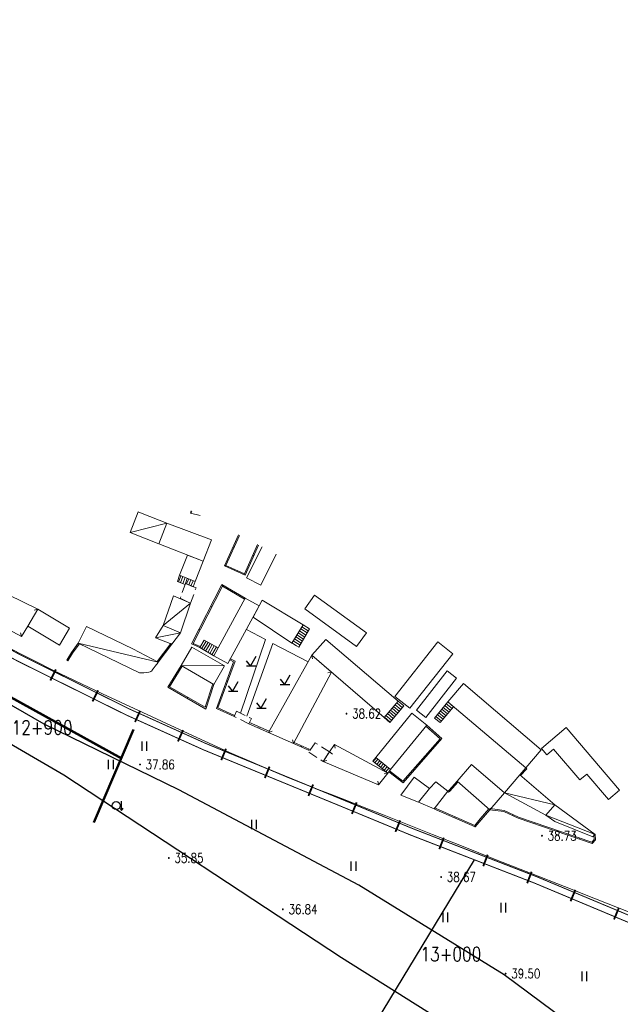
# Model space of a CAD drawing. Extents: x 39508475 to 39522402, y 3783947 to 3795549.
# Tile 214 of 256: x 39519002 to 39519130, y 3790324 to 3790533. Entities that reach past the tile are written whole.
import ezdxf
from ezdxf.enums import TextEntityAlignment as Align

# ---------------------------------------------------------------- set-up
doc = ezdxf.new("R2010")
doc.units = 0
doc.linetypes.add('X5', pattern=[3, 2, -1])
doc.layers.get('0').update_dxf_attribs({"linetype": 'CONTINUOUS'})
for name, color, linetype in [('DLDW', 14, 'CONTINUOUS'), ('DLSS', 4, 'CONTINUOUS'), ('DMTZ', 3, 'CONTINUOUS'), ('GCD', 1, 'CONTINUOUS'), ('JCDL_JMDX_F', 231, 'CONTINUOUS'), ('JMD', 6, 'CONTINUOUS'), ('SXSS', 5, 'CONTINUOUS'), ('ZBTZ', 3, 'CONTINUOUS'), ('断面线', 2, 'CONTINUOUS')]:
    doc.layers.add(name, color=color, linetype=linetype)
doc.styles.add('HZ', font='rs', dxfattribs={"width": 0.8, "bigfont": 'hztxt'})
doc.linetypes.add('10411', pattern='A,2,[150,AAA.SHX,S=1,R=0,X=0,Y=1],2,[151,AAA.SHX,S=1,R=0,X=0,Y=3],1e-11', length=4)

# ---------------------------------------------------------------- blocks, each defined once
blk = doc.blocks.new('9141003')
at = {"color": 0}
for p, q in [((-0.86, 0), (1.14, 0)), ((0.03, 0.06), (-0.83, 1.11)), ((1.14, 2), (0, 0))]:
    blk.add_line(p, q, dxfattribs=at)
blk = doc.blocks.new('5100201')
at = {"color": 0}
for p, q in [((0.36, 0.5), (0.65, 0)), ((0.65, 0), (0.65, 2)), ((0.65, 0), (0.94, 0.5))]:
    blk.add_line(p, q, dxfattribs=at)
blk.add_circle((-0.5, 1.08), 0.851)
blk = doc.blocks.new('gc121')
for p, q in [((-0.5, -1), (-0.5, 1)), ((0.5, -1), (0.5, 1))]:
    blk.add_line(p, q)
blk = doc.blocks.new('gc200')
at = {"const_width": 0.2}
blk.add_lwpolyline([(-0.1, 0, 1), (0.1, 0, 1)], format="xyb", close=True, dxfattribs=at)

msp = doc.modelspace()

# ---------------------------------------------------------------- linework, layer by layer
at = {"layer": 'DLSS', "linetype": 'Continuous', "flags": 128}
for points, const_width in [([(39518848.15208, 3790533.2441), (39518860.75137, 3790516.48538), (39518868.80282, 3790506.9313), (39518878.58858, 3790496.42012), (39518886.75984, 3790486.94219), (39518894.40478, 3790478.60674), (39518907.07425, 3790466.6795), (39518916.59964, 3790458.05685), (39518928.41714, 3790448.42021), (39518933.19322, 3790444.77057), (39518938.09311, 3790440.51053), (39518945.37759, 3790435.2456), (39518951.13451, 3790430.87675), (39518967.44289, 3790419.47241), (39518988.65005, 3790405.99211), (39519002.52948, 3790398.43931), (39519025.51144, 3790387.02947), (39519041.92875, 3790379.61796), (39519070.38314, 3790367.92891), (39519085.76199, 3790361.57573), (39519112.22386, 3790351.31139), (39519138.98131, 3790340.10175)], 0.2), ([(39519010.06685, 3790395.36711), (39519008.89512, 3790393.00697)], 0.4), ([(39519019.02374, 3790390.92029), (39519017.852, 3790388.56015)], 0.4), ([(39519027.9513, 3790386.58632), (39519026.86711, 3790384.1847)], 0.4), ([(39519037.06558, 3790382.47172), (39519035.98139, 3790380.07011)], 0.4), ([(39519046.17508, 3790378.52223), (39519045.17381, 3790376.08487)], 0.4), ([(39519055.425, 3790374.72236), (39519054.42373, 3790372.28501)], 0.4), ([(39519064.67492, 3790370.9225), (39519063.67365, 3790368.48514)], 0.4), ([(39519073.92586, 3790367.11455), (39519072.91978, 3790364.67918)], 0.4), ([(39519083.16825, 3790363.29641), (39519082.16217, 3790360.86104)], 0.4), ([(39519092.42558, 3790359.63454), (39519091.47266, 3790357.17788)], 0.4), ([(39519101.74876, 3790356.01815), (39519100.79584, 3790353.56149)], 0.4), ([(39519111.07194, 3790352.40177), (39519110.11903, 3790349.94511)], 0.4), ([(39519120.36012, 3790348.55335), (39519119.34197, 3790346.123)], 0.4), ([(39519129.58345, 3790344.68937), (39519128.56529, 3790342.25903)], 0.4)]:
    msp.add_lwpolyline(points, dxfattribs=dict(at, const_width=const_width))
at = {"layer": 'DLSS', "color": 7, "linetype": 'Continuous', "const_width": 0.2, "flags": 128}
msp.add_lwpolyline([(39518847.00507, 3790532.38177), (39518859.62834, 3790515.59116), (39518867.72836, 3790505.97945), (39518877.51962, 3790495.46236), (39518885.68739, 3790485.98849), (39518893.38281, 3790477.59798), (39518906.10083, 3790465.62505), (39518915.66406, 3790456.96814), (39518927.52783, 3790447.29377), (39518932.28591, 3790443.65789), (39518937.20026, 3790439.38528), (39518944.52344, 3790434.09238), (39518950.28927, 3790429.71676), (39518966.64642, 3790418.27832), (39518987.92136, 3790404.75493), (39519001.86723, 3790397.16597), (39519024.89695, 3790385.73243), (39519041.36072, 3790378.29994), (39519069.83655, 3790366.60208), (39519085.2285, 3790360.24349), (39519111.68705, 3790349.98045), (39519138.41455, 3790338.78335)], dxfattribs=at)
at = {"layer": 'DMTZ', "linetype": '10411', "flags": 128}
msp.add_lwpolyline([(39519182.98095, 3790264.99895), (39519179.04975, 3790267.2231), (39519177.78885, 3790270.41094), (39519174.22853, 3790277.75051), (39519168.95474, 3790287.4037), (39519139.45841, 3790305.09424), (39519105.27307, 3790330.47031), (39519074.39151, 3790349.52407), (39519036.17034, 3790369.77489), (39519007.60018, 3790383.7024), (39518992.6251, 3790392.27859), (39518974.95296, 3790401.87528), (39518953.97149, 3790415.54882), (39518926.11134, 3790432.82189)], dxfattribs=at)
at = {"layer": 'JCDL_JMDX_F', "linetype": 'Continuous', "lineweight": 0}
for points in [[(39519006.23915, 3790408.13811), (39519005.47185, 3790407.91175)], [(39519049.28586, 3790386.06249), (39519054.57453, 3790401.6873), (39519050.52253, 3790403.86393)], [(39519002.79593, 3790402.3306), (39519002.58072, 3790403.10111)], [(39519000, 3790400.02499), (39519002.43186, 3790398.75878), (39519005.65325, 3790397.11017), (39519009.42986, 3790395.21626), (39519014.03146, 3790392.98475), (39519019.95573, 3790390.17942), (39519027.61417, 3790386.60143), (39519035.36949, 3790383.00327), (39519041.65764, 3790380.1222), (39519046.94598, 3790377.74775), (39519051.76709, 3790375.63642), (39519056.12997, 3790373.75824), (39519059.69742, 3790372.25937), (39519062.73763, 3790371.03085), (39519065.55315, 3790369.94606), (39519068.3868, 3790368.86732), (39519071.49515, 3790367.66152), (39519075.19121, 3790366.20556), (39519079.74969, 3790364.39261), (39519084.73385, 3790362.4076), (39519090.02862, 3790360.30541), (39519096.15428, 3790357.87995), (39519103.577, 3790354.94622), (39519111.18748, 3790351.93981), (39519118.01827, 3790349.24137), (39519124.64384, 3790346.62396), (39519131.65205, 3790343.85536)], [(39519063.63365, 3790396.9696), (39519056.09339, 3790400.84978), (39519050.59939, 3790385.42516)], [(39519064.39214, 3790398.38044), (39519064.53044, 3790397.59248)], [(39519068.57809, 3790394.76175), (39519067.7917, 3790394.61479)], [(39519055.21103, 3790381.9844), (39519055.97017, 3790382.23682)], [(39519060.53086, 3790379.61929), (39519060.27012, 3790380.3756)], [(39519069.20284, 3790379.40366), (39519069.39232, 3790378.62642)], [(39519068.13005, 3790377.83334), (39519068.79698, 3790377.39152)], [(39519066.823, 3790375.798), (39519067.58705, 3790376.03512)], [(39519080.52609, 3790373.31702), (39519079.74311, 3790373.15287)], [(39519078.593, 3790370.84801), (39519078.3918, 3790371.62229)]]:
    msp.add_lwpolyline(points, dxfattribs=at)
at = {"layer": 'JMD', "linetype": 'Continuous'}
for p, q in [((39519003.89345, 3790387.43298), (39519004.01414, 3790387.65192)), ((39519008.27227, 3790385.01928), (39519008.39296, 3790385.23822)), ((39519012.65109, 3790382.60559), (39519012.77178, 3790382.82453)), ((39519017.02991, 3790380.19189), (39519017.1506, 3790380.41083)), ((39519021.40873, 3790377.77819), (39519021.52942, 3790377.99713)), ((39519024.4136, 3790377.99809), (39519024.64351, 3790377.89989)), ((39519022.44968, 3790373.39993), (39519022.67959, 3790373.30174)), ((39519020.48577, 3790368.80178), (39519020.71568, 3790368.70358)), ((39519018.52185, 3790364.20362), (39519018.75176, 3790364.10543))]:
    msp.add_line(p, q, dxfattribs=at)
at = {"layer": 'JMD', "color": 7, "linetype": 'Continuous', "flags": 128}
for points in [[(39518926.27279, 3790432.93616), (39518940.47778, 3790424.4561), (39518954.8439, 3790415.66977), (39518970.71013, 3790405.72432), (39519023.95284, 3790376.37583)], [(39519026.37752, 3790382.59625), (39519017.958, 3790362.88347)]]:
    msp.add_lwpolyline(points, dxfattribs=at)
at = {"layer": 'JMD', "linetype": 'Continuous', "flags": 128}
for points in [[(39518926.40093, 3790433.15082), (39518940.60707, 3790424.67008), (39518954.97552, 3790415.88232), (39518970.83697, 3790405.93987), (39519024.07352, 3790376.59477)], [(39519026.60742, 3790382.49805), (39519018.18791, 3790362.78527)]]:
    msp.add_lwpolyline(points, dxfattribs=at)
at = {"layer": 'JMD', "linetype": 'Continuous', "lineweight": 0}
for points in [[(39519031.921, 3790422.02499), (39519025.806, 3790424.454), (39519027.54252, 3790428.82568), (39519028.37501, 3790428.495), (39519033.654, 3790426.432), (39519031.921, 3790422.02499)], [(39519040.72561, 3790428.03005), (39519038.63301, 3790428.559), (39519038.75, 3790429.03413)], [(39519038.95237, 3790428.93128), (39519038.63301, 3790428.559)], [(39519033.654, 3790426.432), (39519025.806, 3790424.454)], [(39519033.654, 3790426.432), (39519043.095, 3790422.894), (39519041.30256, 3790418.33582), (39519031.921, 3790422.02499), (39519033.654, 3790426.432)], [(39519048.80952, 3790423.92151), (39519045.837, 3790417.338), (39519050.21704, 3790415.36037), (39519053.09831, 3790421.74178)], [(39519049.03262, 3790423.80812), (39519046.16773, 3790417.46298), (39519050.09207, 3790415.6911), (39519052.8752, 3790421.85517)], [(39519047.65077, 3790421.35514), (39519047.87863, 3790421.25226)], [(39519050.557, 3790414.83999), (39519053.84835, 3790421.36058)], [(39519037.9846, 3790419.64056), (39519041.30256, 3790418.33582), (39519039.61494, 3790414.04425), (39519036.297, 3790415.349), (39519037.9846, 3790419.64056)], [(39519056.86158, 3790419.82914), (39519053.54406, 3790413.2567), (39519050.557, 3790414.83999)], [(39519052.08064, 3790419.48786), (39519051.85279, 3790419.59074)], [(39519045.99476, 3790417.26677), (39519046.09763, 3790417.49463)], [(39519039.20862, 3790412.9228), (39519037.58601, 3790413.60301), (39519037.51162, 3790413.39712), (39519035.851, 3790413.99699), (39519036.297, 3790415.349), (39519039.61494, 3790414.04425), (39519039.20862, 3790412.9228)], [(39519039.20862, 3790412.9228), (39519037.58601, 3790413.60301), (39519037.51162, 3790413.39712), (39519035.851, 3790413.99699)], [(39519036.08047, 3790413.9141), (39519036.56127, 3790415.24508)], [(39519039.61494, 3790414.04425), (39519036.297, 3790415.349)], [(39519036.55073, 3790413.74423), (39519037.02676, 3790415.06203)], [(39519037.02098, 3790413.57435), (39519037.49226, 3790414.87898)], [(39519037.49124, 3790413.40448), (39519037.95776, 3790414.69592)], [(39519037.82525, 3790413.50271), (39519038.27341, 3790414.57179)], [(39519038.28638, 3790413.30941), (39519038.73884, 3790414.38877)], [(39519038.7475, 3790413.11611), (39519039.20428, 3790414.20574)], [(39519039.20862, 3790412.9228), (39519039.61494, 3790414.04425)], [(39519050.16964, 3790415.38177), (39519050.27252, 3790415.60963)], [(39519050.21706, 3790410.49161), (39519045.30443, 3790413.36899), (39519038.87184, 3790400.76111), (39519040.62098, 3790399.97984)], [(39519050.09071, 3790410.27589), (39519045.40671, 3790413.01936), (39519039.21418, 3790400.882), (39519040.72294, 3790400.20811)], [(39519045.52232, 3790413.24137), (39519045.39597, 3790413.02565)], [(39519004.09535, 3790404.53812), (39519002.79593, 3790402.3306), (39519000, 3790403.83651), (39519000, 3790411.22899), (39519006.23915, 3790408.13811), (39519004.09535, 3790404.53812)], [(39519036.55199, 3790403.155), (39519032.826, 3790404.652), (39519035.03999, 3790411.004), (39519038.647, 3790409.40999), (39519036.55199, 3790403.155)], [(39519043.58285, 3790398.22188), (39519050.21706, 3790410.49161), (39519053.22634, 3790408.86452), (39519046.59211, 3790396.59478), (39519043.58285, 3790398.22188)], [(39519050.21706, 3790410.49161), (39519050.09071, 3790410.27589)], [(39519060.16696, 3790400.94653), (39519051.91835, 3790406.44546), (39519053.22634, 3790408.86452), (39519053.88328, 3790410.07952), (39519062.56316, 3790404.79753), (39519060.16696, 3790400.94653)], [(39519064.97118, 3790411.10147), (39519075.97801, 3790403.09953), (39519073.90381, 3790400.2464), (39519062.89697, 3790408.24834), (39519064.97118, 3790411.10147)], [(39519006.23915, 3790408.13811), (39519012.96756, 3790404.1313), (39519010.82376, 3790400.53132), (39519004.09535, 3790404.53812), (39519006.23915, 3790408.13811)], [(39519038.647, 3790409.40999), (39519032.826, 3790404.652)], [(39519042.94653, 3790408.74751), (39519043.16922, 3790408.63389)], [(39519031.80101, 3790396.865), (39519031.55102, 3790396.55415), (39519031.35762, 3790396.3157), (39519031.20736, 3790396.13332), (39519031.084, 3790395.987), (39519030.97331, 3790395.8527), (39519030.87065, 3790395.71547), (39519030.76708, 3790395.56225), (39519030.65371, 3790395.38102), (39519030.533, 3790395.20235), (39519030.4018, 3790395.05875), (39519030.24699, 3790394.93968), (39519030.05699, 3790394.83301), (39519029.79547, 3790394.74171), (39519029.37203, 3790394.68041), (39519028.73382, 3790394.64585), (39519027.84199, 3790394.63301), (39519014.81801, 3790400.901), (39519016.52821, 3790404.45455), (39519026.368, 3790399.719), (39519031.80101, 3790396.865)], [(39519031.206, 3790402.088), (39519032.826, 3790404.652), (39519036.55199, 3790403.155), (39519034.68907, 3790400.68861), (39519031.206, 3790402.088)], [(39519040.47387, 3790403.90109), (39519040.69657, 3790403.78748)], [(39519062.56316, 3790404.79753), (39519060.16696, 3790400.94653), (39519061.65342, 3790400.08371), (39519063.92932, 3790404.00453), (39519062.56316, 3790404.79753)], [(39519062.56316, 3790404.79753), (39519060.16696, 3790400.94653)], [(39519063.92932, 3790404.00453), (39519061.65342, 3790400.08371)], [(39519061.77071, 3790403.52395), (39519063.1516, 3790402.66471)], [(39519062.03486, 3790403.94847), (39519063.40273, 3790403.09735)], [(39519062.29901, 3790404.373), (39519063.65386, 3790403.52998)], [(39519062.56316, 3790404.79753), (39519063.92932, 3790404.00453)], [(39519036.55199, 3790403.155), (39519031.206, 3790402.088)], [(39519043.58285, 3790398.22188), (39519040.62098, 3790399.97984), (39519041.56348, 3790401.54168), (39519044.51498, 3790399.94582), (39519043.58285, 3790398.22188)], [(39519041.00304, 3790399.75308), (39519041.94287, 3790401.33655)], [(39519044.51498, 3790399.94582), (39519041.56348, 3790401.54168)], [(39519060.44994, 3790401.40131), (39519061.89596, 3790400.50155)], [(39519060.71409, 3790401.82584), (39519062.14709, 3790400.93419)], [(39519060.97825, 3790402.25037), (39519062.39822, 3790401.36682)], [(39519061.2424, 3790402.67489), (39519062.64935, 3790401.79945)], [(39519061.50655, 3790403.09942), (39519062.90048, 3790402.23208)], [(39519067.35, 3790401.71347), (39519082.74578, 3790388.63006), (39519079.73463, 3790385.11707), (39519064.39214, 3790398.38044), (39519067.35, 3790401.71347)], [(39519014.81801, 3790400.901), (39519013.39698, 3790398.93607), (39519012.38874, 3790397.34429)], [(39519015.02058, 3790400.7545), (39519013.60406, 3790398.79579), (39519012.59994, 3790397.21052)], [(39519014.81801, 3790400.901), (39519031.80101, 3790396.865)], [(39519014.81801, 3790400.901), (39519015.02058, 3790400.7545)], [(39519031.60152, 3790397.01568), (39519034.48958, 3790400.83929)], [(39519031.80101, 3790396.865), (39519034.68907, 3790400.68861)], [(39519034.68907, 3790400.68861), (39519034.48958, 3790400.83929)], [(39519038.90787, 3790400.08982), (39519045.84269, 3790396.11842), (39519043.59271, 3790392.1895), (39519036.65788, 3790396.16089), (39519038.90787, 3790400.08982)], [(39519040.62098, 3790399.97984), (39519040.72294, 3790400.20811)], [(39519043.58285, 3790398.22188), (39519040.62098, 3790399.97984)], [(39519041.43301, 3790399.49788), (39519042.38305, 3790401.09854)], [(39519041.86297, 3790399.24268), (39519042.82323, 3790400.86054)], [(39519042.29294, 3790398.98748), (39519043.2634, 3790400.62254)], [(39519042.72291, 3790398.73228), (39519043.70358, 3790400.38454)], [(39519043.15288, 3790398.47708), (39519044.14375, 3790400.14653)], [(39519043.58285, 3790398.22188), (39519044.51498, 3790399.94582)], [(39519060.18579, 3790400.97678), (39519061.17153, 3790400.36343)], [(39519082.00424, 3790389.62751), (39519091.1409, 3790401.20382), (39519094.33663, 3790398.68157), (39519085.19995, 3790387.10526), (39519082.00424, 3790389.62751)], [(39519012.38874, 3790397.34429), (39519012.59994, 3790397.21052)], [(39519013.55541, 3790399.15513), (39519013.75798, 3790399.00863)], [(39519033.24504, 3790398.77681), (39519033.04555, 3790398.92748)], [(39519047.0164, 3790397.37948), (39519047.78639, 3790396.96315), (39519044.153, 3790387.092), (39519047.886, 3790385.37)], [(39519047.13531, 3790397.59939), (39519048.09581, 3790397.08005), (39519044.46736, 3790387.2223), (39519047.99072, 3790385.59701)], [(39519047.0164, 3790397.37948), (39519047.13531, 3790397.59939)], [(39519064.39214, 3790398.38044), (39519068.57809, 3790394.76175), (39519060.53086, 3790379.61929), (39519055.21103, 3790381.9844), (39519064.39214, 3790398.38044)], [(39519031.80101, 3790396.865), (39519031.60152, 3790397.01568)], [(39519036.65788, 3790396.16089), (39519033.83101, 3790391.595), (39519041.91, 3790386.942), (39519043.59271, 3790392.1895)], [(39519036.87044, 3790396.02929), (39519034.17942, 3790391.68283), (39519041.76648, 3790387.31316), (39519043.35465, 3790392.26584)], [(39519045.84269, 3790396.11842), (39519036.65788, 3790396.16089)], [(39519036.65788, 3790396.16089), (39519036.87044, 3790396.02929)], [(39519095.08797, 3790393.51133), (39519088.62072, 3790385.17493), (39519086.64677, 3790386.70629), (39519093.11403, 3790395.04268), (39519095.08797, 3790393.51133)], [(39519046.30348, 3790392.93441), (39519046.5381, 3790392.84805)], [(39519033.99902, 3790391.86636), (39519034.21157, 3790391.73476)], [(39519043.59271, 3790392.1895), (39519043.35465, 3790392.26584)], [(39519096.58399, 3790392.38601), (39519113.077, 3790378.277), (39519109.837, 3790374.447), (39519093.26673, 3790388.46467), (39519096.58399, 3790392.38601)], [(39519037.9314, 3790389.23343), (39519038.05617, 3790389.45007)], [(39519042.05037, 3790387.37975), (39519041.81231, 3790387.45609)], [(39519044.51822, 3790388.08421), (39519044.75283, 3790387.99786)], [(39519082.74578, 3790388.63006), (39519079.73463, 3790385.11707), (39519080.93571, 3790384.08757), (39519083.94685, 3790387.60057), (39519082.74578, 3790388.63006)], [(39519082.74578, 3790388.63006), (39519079.73463, 3790385.11707)], [(39519083.94685, 3790387.60057), (39519080.93571, 3790384.08757)], [(39519081.1188, 3790386.73192), (39519082.31988, 3790385.70242)], [(39519081.4442, 3790387.11155), (39519082.64527, 3790386.08205)], [(39519081.76959, 3790387.49118), (39519082.97067, 3790386.46168)], [(39519082.09499, 3790387.87081), (39519083.29606, 3790386.84131)], [(39519082.42039, 3790388.25043), (39519083.62146, 3790387.22094)], [(39519082.74578, 3790388.63006), (39519083.94685, 3790387.60057)], [(39519093.26673, 3790388.46467), (39519090.43256, 3790385.0182), (39519091.6831, 3790384.08031), (39519094.50553, 3790387.41671), (39519093.26673, 3790388.46467)], [(39519093.26673, 3790388.46467), (39519090.43256, 3790385.0182)], [(39519094.50553, 3790387.41671), (39519091.6831, 3790384.08031)], [(39519091.99641, 3790386.91991), (39519093.22829, 3790385.90688)], [(39519092.31399, 3790387.3061), (39519093.55125, 3790386.28865)], [(39519092.63157, 3790387.69229), (39519093.8742, 3790386.67042)], [(39519092.94915, 3790388.07848), (39519094.19716, 3790387.05219)], [(39519093.26673, 3790388.46467), (39519094.50553, 3790387.41671)], [(39519047.886, 3790385.37), (39519047.99072, 3790385.59701)], [(39519081.14156, 3790374.07561), (39519077.97055, 3790376.64831), (39519085.63768, 3790386.0985), (39519088.80868, 3790383.52579), (39519081.14156, 3790374.07561)], [(39519079.81721, 3790385.21341), (39519081.01829, 3790384.18391)], [(39519080.14261, 3790385.59304), (39519081.34369, 3790384.56354)], [(39519080.46801, 3790385.97267), (39519081.66908, 3790384.94317)], [(39519080.7934, 3790386.3523), (39519081.99448, 3790385.3228)], [(39519090.72609, 3790385.37514), (39519091.93646, 3790384.37981)], [(39519091.04367, 3790385.76133), (39519092.25942, 3790384.76158)], [(39519091.36125, 3790386.14752), (39519092.58238, 3790385.14334)], [(39519091.67883, 3790386.53372), (39519092.90533, 3790385.52511)], [(39519051.062, 3790383.82901), (39519051.16356, 3790384.05745)], [(39519051.062, 3790383.82901), (39519055.21103, 3790381.9844)], [(39519051.16356, 3790384.05745), (39519055.31259, 3790382.21285)], [(39519053.13651, 3790382.90671), (39519053.23808, 3790383.13515)], [(39519080.7767, 3790373.62591), (39519083.76729, 3790371.28447), (39519092.03574, 3790380.66429), (39519088.80868, 3790383.52579)], [(39519080.93082, 3790373.82275), (39519083.7357, 3790371.62671), (39519091.68337, 3790380.64261), (39519088.64282, 3790383.33874)], [(39519088.80868, 3790383.52579), (39519088.64282, 3790383.33874)], [(39519118.40055, 3790382.9921), (39519129.7398, 3790369.72781), (39519127.40084, 3790367.72828), (39519122.77439, 3790373.14014), (39519121.29545, 3790371.87582), (39519115.72088, 3790378.39676), (39519114.33001, 3790377.20775), (39519113.19175, 3790378.53924), (39519118.40055, 3790382.9921)], [(39519055.21103, 3790381.9844), (39519055.31259, 3790382.21285)], [(39519060.53086, 3790379.61929), (39519060.63242, 3790379.84773)], [(39519060.53086, 3790379.61929), (39519063.73001, 3790378.19699)], [(39519060.63242, 3790379.84773), (39519063.83157, 3790378.42543)], [(39519062.16243, 3790378.89392), (39519062.26399, 3790379.12236)], [(39519063.73001, 3790378.19699), (39519063.83157, 3790378.42543)], [(39519068.13005, 3790377.83334), (39519069.20284, 3790379.40366), (39519080.52609, 3790373.31702), (39519078.593, 3790370.84801), (39519066.823, 3790375.798), (39519068.13005, 3790377.83334)], [(39519091.47977, 3790380.03359), (39519091.29223, 3790380.19891)], [(39519081.14156, 3790374.07561), (39519077.97055, 3790376.64831), (39519077.35508, 3790375.88972), (39519080.52609, 3790373.31702), (39519081.14156, 3790374.07561)], [(39519078.03531, 3790376.59577), (39519077.41985, 3790375.83718)], [(39519078.42359, 3790376.28075), (39519077.80813, 3790375.52216)], [(39519081.14156, 3790374.07561), (39519077.97055, 3790376.64831)], [(39519088.07174, 3790376.1675), (39519087.88421, 3790376.33281)], [(39519080.52609, 3790373.31702), (39519077.35508, 3790375.88972)], [(39519078.81187, 3790375.96573), (39519078.19641, 3790375.20714)], [(39519079.20015, 3790375.65071), (39519078.58469, 3790374.89212)], [(39519079.58843, 3790375.33569), (39519078.97297, 3790374.57709)], [(39519079.97671, 3790375.02067), (39519079.36125, 3790374.26207)], [(39519080.365, 3790374.70565), (39519079.74953, 3790373.94705)], [(39519080.75328, 3790374.39063), (39519080.13781, 3790373.63203)], [(39519095.243, 3790371.609), (39519098.29424, 3790375.17092), (39519105.296, 3790369.17301), (39519102.20101, 3790365.56001), (39519095.243, 3790371.609)], [(39519109.837, 3790374.447), (39519108.54, 3790372.97501)], [(39519110.02458, 3790374.28172), (39519108.72758, 3790372.80973)], [(39519109.837, 3790374.447), (39519110.02458, 3790374.28172)], [(39519081.14156, 3790374.07561), (39519080.52609, 3790373.31702)], [(39519080.7767, 3790373.62591), (39519080.93082, 3790373.82275)], [(39519086.16809, 3790372.46848), (39519089.42301, 3790370.09189), (39519087.079, 3790367.179), (39519083.32651, 3790368.64526), (39519086.16809, 3790372.46848)], [(39519084.66372, 3790372.30139), (39519084.47618, 3790372.46671)], [(39519114.104, 3790364.42499), (39519105.296, 3790369.17301), (39519108.54, 3790372.97501), (39519115.9816, 3790366.62556), (39519114.104, 3790364.42499)], [(39519108.54, 3790372.97501), (39519108.72758, 3790372.80973)], [(39519109.1885, 3790373.711), (39519109.37608, 3790373.54573)], [(39519090.76631, 3790371.48684), (39519093.25246, 3790369.50463), (39519090.396, 3790365.77501), (39519087.079, 3790367.179), (39519089.42301, 3790370.09189), (39519090.76631, 3790371.48684)], [(39519095.243, 3790371.609), (39519093.574, 3790369.722), (39519093.25246, 3790369.50463)], [(39519095.43026, 3790371.44337), (39519093.74027, 3790369.53263), (39519093.39247, 3790369.29752)], [(39519094.26067, 3790370.49836), (39519094.44793, 3790370.33274)], [(39519095.243, 3790371.609), (39519095.43026, 3790371.44337)], [(39519093.25246, 3790369.50463), (39519093.39247, 3790369.29752)], [(39519105.296, 3790369.17301), (39519115.9816, 3790366.62556)], [(39519090.396, 3790365.77501), (39519090.5309, 3790365.98548)], [(39519090.396, 3790365.77501), (39519090.79699, 3790365.518), (39519099.094, 3790361.934), (39519100.351, 3790363.443), (39519102.20101, 3790365.56001)], [(39519090.5309, 3790365.98548), (39519090.91479, 3790365.73944), (39519099.02154, 3790362.23763), (39519100.16081, 3790363.60528), (39519102.01276, 3790365.72451)], [(39519102.20101, 3790365.56001), (39519102.01276, 3790365.72451)], [(39519102.20101, 3790365.56001), (39519102.23455, 3790365.80774)], [(39519102.23455, 3790365.80774), (39519105.26312, 3790365.39765), (39519108.28917, 3790363.98939), (39519123.87833, 3790358.701), (39519124.36496, 3790359.24829), (39519124.29849, 3790360.30734)], [(39519116.005, 3790363.05), (39519114.104, 3790364.42499), (39519115.9816, 3790366.62556), (39519124.548, 3790360.323), (39519124.067, 3790359.82499), (39519116.005, 3790363.05)], [(39519094.73247, 3790363.81802), (39519094.8316, 3790364.04752)], [(39519102.20101, 3790365.56001), (39519105.192, 3790365.155), (39519108.196, 3790363.757), (39519123.955, 3790358.411), (39519124.621, 3790359.16001), (39519124.548, 3790360.323)], [(39519107.01412, 3790364.30703), (39519107.1196, 3790364.53368)], [(39519114.104, 3790364.42499), (39519124.548, 3790360.323)], [(39519099.10179, 3790361.94336), (39519098.9097, 3790362.10337)], [(39519111.72304, 3790362.56051), (39519111.80336, 3790362.79725)], [(39519116.48459, 3790360.94523), (39519116.5649, 3790361.18197)], [(39519121.24613, 3790359.32995), (39519121.32644, 3790359.56669)], [(39519124.548, 3790360.323), (39519124.29849, 3790360.30734)]]:
    msp.add_lwpolyline(points, dxfattribs=at)
at = {"layer": 'JMD', "linetype": 'X5', "lineweight": 0}
for points in [[(39519036.46, 3790410.486), (39519038.647, 3790409.40999), (39519039.826, 3790412.664), (39519037.58601, 3790413.60301), (39519036.46, 3790410.486)], [(39519047.886, 3790385.37), (39519048.42472, 3790386.48031), (39519051.60072, 3790384.93932), (39519051.062, 3790383.82901), (39519047.886, 3790385.37)], [(39519066.823, 3790375.798), (39519068.13005, 3790377.83334), (39519065.08106, 3790379.79133), (39519063.774, 3790377.75599), (39519066.823, 3790375.798)]]:
    msp.add_lwpolyline(points, dxfattribs=at)
at = {"layer": 'SXSS', "linetype": 'Continuous', "flags": 128}
msp.add_lwpolyline([(39518923.72371, 3790430.7901), (39518926.93762, 3790428.94297), (39518950.59953, 3790412.12513), (39518970.30614, 3790397.81316), (39518992.02203, 3790384.46297), (39519011.73154, 3790372.96031), (39519070.67334, 3790334.18981), (39519109.41879, 3790309.83504), (39519136.44375, 3790293.02166), (39519164.36484, 3790276.43925), (39519170.2441, 3790271.84911), (39519171.69038, 3790266.70938), (39519173.69907, 3790263.33639), (39519178.51993, 3790261.00744), (39519181.09105, 3790259.96344), (39519183.74253, 3790258.99975), (39519185.02805, 3790258.99975)], dxfattribs=at)
at = {"layer": '断面线', "linetype": 'Continuous', "flags": 128}
msp.add_lwpolyline([(39519098.86356, 3790354.95457), (39519062.88449, 3790295.62512), (39519009.09084, 3790204.65372)], dxfattribs=at)

# ---------------------------------------------------------------- block references
at = {"layer": 'DLDW'}
msp.add_blockref('5100201', (39519023.37246, 3790365.36606), dxfattribs=at)
at = {"layer": 'GCD', "linetype": 'Continuous'}
ref = msp.add_blockref('gc200', (39519071.7583, 3790385.962, 38.62), dxfattribs=at)
ref.add_attrib('height', '38.62', dxfattribs={"linetype": 'Continuous', "height": 2, "style": 'HZ', "width": 0.8}).set_placement((39519072.9583, 3790385.962, 38.62), align=Align.MIDDLE_LEFT)
ref = msp.add_blockref('gc200', (39519027.929, 3790375.16, 37.86), dxfattribs=at)
ref.add_attrib('height', '37.86', dxfattribs={"linetype": 'Continuous', "height": 2, "style": 'HZ', "width": 0.8}).set_placement((39519029.129, 3790375.16, 37.86), align=Align.MIDDLE_LEFT)
ref = msp.add_blockref('gc200', (39519113.2679, 3790360.036, 38.73), dxfattribs=at)
ref.add_attrib('height', '38.73', dxfattribs={"linetype": 'Continuous', "height": 2, "style": 'HZ', "width": 0.8}).set_placement((39519114.4679, 3790360.036, 38.73), align=Align.MIDDLE_LEFT)
ref = msp.add_blockref('gc200', (39519034.037, 3790355.314, 35.851), dxfattribs=at)
ref.add_attrib('height', '35.85', dxfattribs={"linetype": 'Continuous', "height": 2, "style": 'HZ', "width": 0.8}).set_placement((39519035.237, 3790355.314, 35.851), align=Align.MIDDLE_LEFT)
ref = msp.add_blockref('gc200', (39519091.858, 3790351.268, 38.674), dxfattribs=at)
ref.add_attrib('height', '38.67', dxfattribs={"linetype": 'Continuous', "height": 2, "style": 'HZ', "width": 0.8}).set_placement((39519093.058, 3790351.268, 38.674), align=Align.MIDDLE_LEFT)
ref = msp.add_blockref('gc200', (39519058.256, 3790344.407, 36.84), dxfattribs=at)
ref.add_attrib('height', '36.84', dxfattribs={"linetype": 'Continuous', "height": 2, "style": 'HZ', "width": 0.8}).set_placement((39519059.456, 3790344.407, 36.84), align=Align.MIDDLE_LEFT)
ref = msp.add_blockref('gc200', (39519105.551, 3790330.757, 39.501), dxfattribs=at)
ref.add_attrib('height', '39.50', dxfattribs={"linetype": 'Continuous', "height": 2, "style": 'HZ', "width": 0.8}).set_placement((39519106.751, 3790330.757, 39.501), align=Align.MIDDLE_LEFT)
at = {"layer": 'ZBTZ'}
for p in [(39519051.38187, 3790396.08657), (39519058.5682, 3790392.1468), (39519047.5493, 3790390.754), (39519053.56895, 3790387.14755)]:
    msp.add_blockref('9141003', p, dxfattribs=at)
at = {"layer": 'ZBTZ', "linetype": 'Continuous'}
for p in [(39519028.8903, 3790379.0868), (39519021.76614, 3790375.16729), (39519052.18253, 3790362.42224), (39519073.285, 3790353.58316), (39519105.10012, 3790344.75999), (39519092.77418, 3790342.71498), (39519122.31059, 3790330.18807)]:
    msp.add_blockref('gc121', p, dxfattribs=at)

# ---------------------------------------------------------------- texts
at = {"layer": '断面线', "linetype": 'Continuous', "style": 'HZ', "width": 0.8}
for s, p in [('12+900', (39519013.60992, 3790383.04422)), ('13+000', (39519100.41019, 3790334.87778))]:
    msp.add_text(s, height=3, dxfattribs=at).set_placement(p, align=Align.MIDDLE_RIGHT)

doc.saveas('drawing.dxf')
